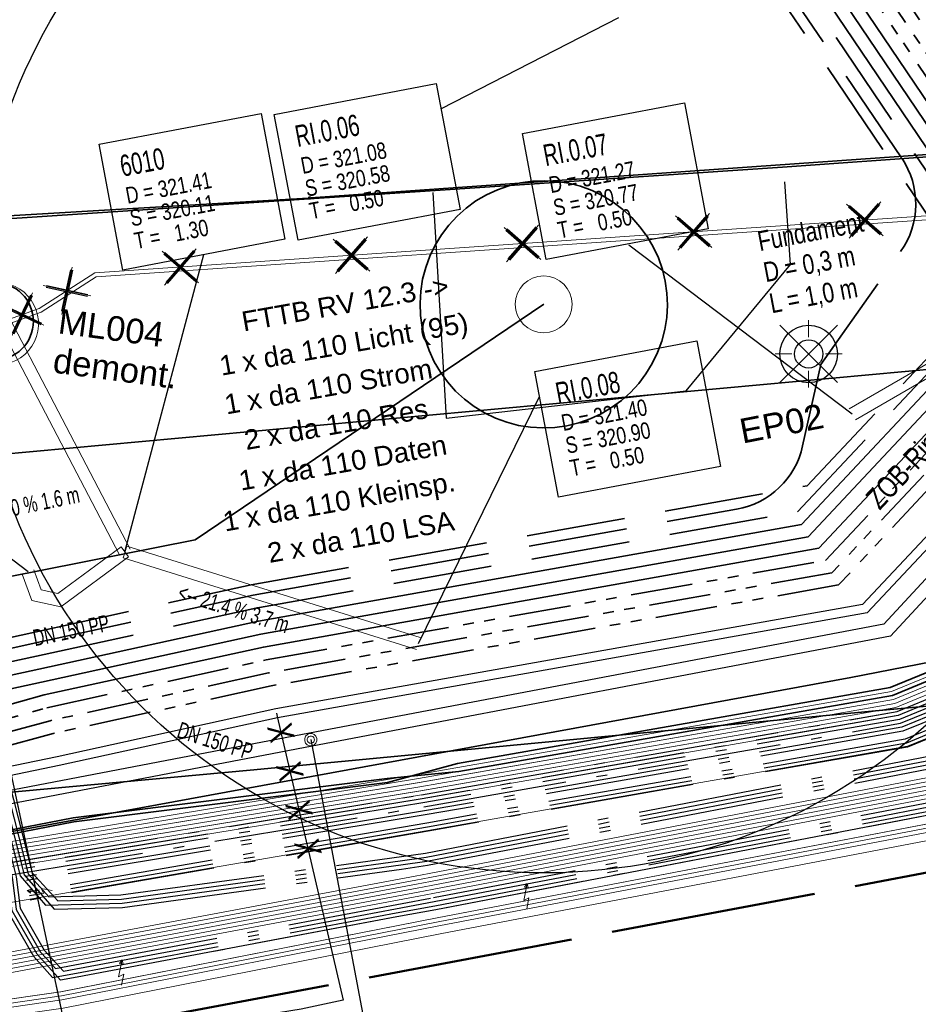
# Model space of a CAD drawing. Extents: x 3503752 to 3504470, y 5375172 to 5375556.
# Tile 53 of 77: x 3504291 to 3504302, y 5375397 to 5375409. Entities that reach past the tile are written whole.
import ezdxf

# ---------------------------------------------------------------- set-up
doc = ezdxf.new("R2010")
doc.units = 0
doc.header["$MEASUREMENT"] = 0
for name, pattern in [('2', [3.4, 1.2, -0.5, 1.2, -0.5]), ('202', [2.64, 1.75, -0.38, 0.13, -0.38]), ('237', [1.5, 0.75, -0.18, 0.13, -0.13, 0.13, -0.18]), ('33', [12, 4, -8]), ('4', [6, 2.5, -0.5, 2.5, -0.5])]:
    doc.linetypes.add(name, pattern=pattern)
for name, color, linetype in [('$_LISY_$_TMP', 7, 'Continuous'), ('1WB_LICHT_KSR', 7, 'Continuous'), ('4WB_BELEUCHTUNG', 7, 'Continuous'), ('4WB_BESTAND_1_BA', 7, 'Continuous'), ('4WB_G_LEITUNG', 7, 'Continuous'), ('4WB_ST_NS', 7, 'Continuous'), ('4WB_WV_ABZWEIG', 7, 'Continuous'), ('4WB_WV_LEITUNG', 7, 'Continuous'), ('_4WP_ALLGEMEIN', 7, 'Continuous'), ('_4WP_DB_KAB_ABBR', 7, 'Continuous'), ('_4WP_GAS', 7, 'Continuous'), ('_4WP_KANCAD', 7, 'Continuous'), ('_4WP_KANCAD-T', 7, 'Continuous'), ('_4WP_LICHT-KSR', 7, 'Continuous'), ('_4WP_LICHT-LAMPE', 7, 'Continuous'), ('_4WP_LICHT_STILL', 7, 'Continuous'), ('_4WP_NEUEGRENZE', 7, 'Continuous'), ('_4WP_STADT_BEW_S', 7, 'Continuous'), ('_4WP_STADT_DATEN', 7, 'Continuous'), ('_4WP_STADT_FTT3', 7, 'Continuous'), ('_4WP_STADT_KLEIN', 7, 'Continuous'), ('_4WP_STADT_LSA', 7, 'Continuous'), ('_4WP_STADT_RESER', 7, 'Continuous'), ('_4WP_STADT_STROM', 7, 'Continuous'), ('BHM_BAUM_BESTA', 7, 'Continuous'), ('K_FLURSTUECKE', 7, 'Continuous'), ('K_GRENZEN-UNABGE', 7, 'Continuous'), ('PUNKTHOEHENATTDEF', 7, 'Continuous'), ('PUNKTNUMMERNATTDEF', 7, 'Continuous'), ('PUNKTSPEZIFIKATION', 7, 'Continuous'), ('V_FAHRBAHNRAND', 7, 'Continuous'), ('V_WEGRAND', 7, 'Continuous')]:
    doc.layers.add(name, color=color, linetype=linetype)
doc.styles.add('113', font='TXT', dxfattribs={"width": 0.7, "height": 0.2})
doc.styles.add('116', font='TXT', dxfattribs={"width": 0.7, "height": 0.26})
doc.styles.add('117', font='TXT', dxfattribs={"width": 0.8, "height": 0.2})
doc.styles.add('121', font='ARIAL.TTF', dxfattribs={"height": 0.24})
doc.styles.add('179', font='ARIAL.TTF', dxfattribs={"height": 0.24})
doc.styles.add('325', font='TXT', dxfattribs={"width": 0.8, "height": 0.3})
doc.styles.add('351', font='TXT', dxfattribs={"width": 0.8, "height": 0.26})
doc.styles.add('353', font='TXT', dxfattribs={"width": 0.8, "height": 0.24})
doc.styles.add('387', font='ARIAL.TTF', dxfattribs={"height": 0.24})
doc.styles.add('399', font='ARIAL.TTF', dxfattribs={"height": 0.3})
doc.styles.add('412', font='ARIAL.TTF', dxfattribs={"height": 0.24})
doc.styles.add('416', font='ARIAL.TTF', dxfattribs={"height": 0.24})
doc.styles.add('525', font='ARIAL.TTF', dxfattribs={"height": 0.24})

# ---------------------------------------------------------------- blocks, each defined once
blk = doc.blocks.new('BAUM_BESTAND')
at = {"color": 250, "linetype": 'Continuous', "lineweight": 25}
blk.add_circle((0, 0), 3, dxfattribs=at)
at = {"color": 250, "linetype": 'Continuous', "lineweight": 13}
blk.add_circle((0, 0), 0.15, dxfattribs=at)
blk = doc.blocks.new('WP_LP_1030')
at = {"color": 150, "linetype": 'Continuous', "lineweight": 13}
for p, q in [((0, 0.20412), (0, 0.40824)), ((0, 0.40824), (0, 0.20412)), ((-0.348452, 0.348458), (0.144332, -0.144332)), ((-0.144332, -0.144332), (0.348452, 0.348458)), ((0.144332, 0.144338), (0.348452, 0.348458)), ((-0.20412, 0), (-0.40824, 0)), ((-0.20412, 0), (-0.40824, 0)), ((0.20412, 0), (0.40824, 0)), ((-0.144332, -0.144332), (-0.348452, -0.348452)), ((-0.144332, -0.144332), (-0.348452, -0.348452)), ((0, -0.20412), (0, -0.40824)), ((0, -0.20412), (0, -0.40824)), ((0.144332, -0.144332), (0.348452, -0.348452)), ((0.144332, -0.144332), (0.348452, -0.348452))]:
    blk.add_line(p, q, dxfattribs=at)
at = {"color": 7, "linetype": 'Continuous', "lineweight": 25}
for radius in [0.35, 0.171323]:
    blk.add_circle((0, 0), radius, dxfattribs=at)
blk = doc.blocks.new('PUNKT')
blk.add_point((0, 0))
at = {"layer": 'PUNKTHOEHENATTDEF', "linetype": 'Continuous', "flags": 1}
blk.add_attdef('PUNKTHOEHE', (1, -0.5), '', height=0.8, dxfattribs=at)
at = {"layer": 'PUNKTNUMMERNATTDEF', "linetype": 'Continuous', "flags": 1}
blk.add_attdef('PUNKTNUMMER', (1, 0.5), '', height=0.8, dxfattribs=at)
at = {"layer": 'PUNKTSPEZIFIKATION', "linetype": 'Continuous', "flags": 1}
blk.add_attdef('PUNKTSPEZIFIKATION', (1, -1.5), '', height=0.8, dxfattribs=at)
blk = doc.blocks.new('0117E_SWX1')
at = {"color": 4, "linetype": 'Continuous', "lineweight": 18}
for points in [[(0, -1, -1), (0, 1)], [(-0.583333, 0, -1), (0.583333, 0)], [(0.583333, 0, -1), (-0.583333, 0)], [(0, 1, -1), (0, -1)]]:
    blk.add_lwpolyline(points, format="xyb", dxfattribs=at)
blk = doc.blocks.new('951')
at = {"color": 3, "linetype": 'Continuous', "lineweight": 18}
for p, q in [((5.053472, 0.9793), (4.792795, 0.344076)), ((5.13368, 0.444375), (4.732639, -0.518491)), ((4.792795, 0.344076), (5.13368, 0.444375)), ((4.732639, -0.518491), (4.715929, -0.2527)), ((4.715929, -0.2527), (4.943186, -0.339625)), ((4.943186, -0.339625), (4.732639, -0.518491))]:
    blk.add_line(p, q, dxfattribs=at)
blk = doc.blocks.new('1016')
at = {"color": 7, "linetype": 'Continuous', "lineweight": 13}
for p, q in [((0.703072, 0.277444), (1.257444, -0.276928)), ((1.257444, 0.277444), (0.703072, -0.276928))]:
    blk.add_line(p, q, dxfattribs=at)
at = {"color": 2, "linetype": 'Continuous', "lineweight": 25}
for p, q in [((1.212401, 0.25319), (0.727326, -0.231885)), ((0.727326, 0.232401), (1.212401, -0.252674)), ((0.748114, 0.25319), (1.23319, -0.231885)), ((1.23319, 0.232401), (0.748114, -0.252674))]:
    blk.add_line(p, q, dxfattribs=at)
blk = doc.blocks.new('10-UNVERMARKT')
at = {"color": 255, "linetype": '33', "lineweight": 13}
blk.add_circle((0, 0), 0.0789, dxfattribs=at)
at = {"color": 252, "linetype": 'Continuous', "lineweight": 25}
blk.add_circle((0, 0), 0.0325, dxfattribs=at)

msp = doc.modelspace()

# ---------------------------------------------------------------- linework, layer by layer
at = {"layer": '1WB_LICHT_KSR', "color": 190, "linetype": 'Continuous', "lineweight": 35}
for points in [[(3504307.095, 5375422.126), (3504306.432, 5375413.553), (3504306.341, 5375412.353), (3504306.112, 5375407.533), (3504306.054, 5375405.928), (3504306.006, 5375405.477), (3504304.714, 5375403.933), (3504302.648, 5375401.453), (3504301.991, 5375401.181), (3504296.729, 5375400.26), (3504295.859, 5375400.176), (3504292.051, 5375399.697), (3504289.925, 5375399.287), (3504279.75, 5375397.277)], [(3504306.997, 5375422.152), (3504306.332, 5375413.561), (3504306.241, 5375412.357), (3504306.012, 5375407.537), (3504305.986, 5375406.825), (3504305.955, 5375405.96), (3504305.91, 5375405.518), (3504304.637, 5375403.997), (3504302.587, 5375401.536), (3504301.963, 5375401.278), (3504296.712, 5375400.359), (3504295.865, 5375400.127), (3504292.059, 5375399.648), (3504289.935, 5375399.238), (3504279.759, 5375397.228)]]:
    msp.add_lwpolyline(points, dxfattribs=at)
at = {"layer": '4WB_BELEUCHTUNG', "color": 7, "linetype": 'Continuous', "lineweight": 13}
msp.add_lwpolyline([(3504291.222, 5375406.187, -1.001225), (3504291.039, 5375405.204, -1.001225), (3504291.222, 5375406.187)], format="xyb", dxfattribs=at)
at = {"layer": '4WB_BESTAND_1_BA', "color": 116, "linetype": 'Continuous', "lineweight": 13}
for points in [[(3504279.771, 5375397.179), (3504289.947, 5375399.189), (3504296.233, 5375400.224), (3504301.977, 5375401.23), (3504302.618, 5375401.495), (3504304.675, 5375403.965), (3504306.014, 5375405.565), (3504306.057, 5375405.998), (3504306.112, 5375407.533), (3504306.341, 5375412.355), (3504306.432, 5375413.553), (3504307.094, 5375422.122), (3504307.865, 5375424.127), (3504308.361, 5375426.164), (3504308.794, 5375427.447), (3504309.085, 5375428.303), (3504309.103, 5375428.692), (3504307.78, 5375434.167), (3504307.629, 5375435.083), (3504307.902, 5375436.178), (3504308.477, 5375437.748), (3504308.353, 5375439.038), (3504308.206, 5375439.81), (3504308.402, 5375439.848)], [(3504279.781, 5375397.13), (3504289.957, 5375399.14), (3504296.242, 5375400.175), (3504301.991, 5375401.182), (3504302.649, 5375401.454), (3504304.713, 5375403.933), (3504306.062, 5375405.545), (3504306.106, 5375405.982), (3504306.162, 5375407.531), (3504306.391, 5375412.353), (3504306.482, 5375413.549), (3504307.143, 5375422.109), (3504307.913, 5375424.112), (3504308.409, 5375426.151), (3504308.841, 5375427.431), (3504309.135, 5375428.294), (3504309.154, 5375428.7), (3504307.829, 5375434.179), (3504307.68, 5375435.081), (3504307.951, 5375436.166), (3504308.528, 5375437.743), (3504308.403, 5375439.045), (3504308.255, 5375439.819), (3504308.451, 5375439.857)], [(3504308.402, 5375439.848), (3504308.551, 5375439.066), (3504308.681, 5375437.722), (3504308.094, 5375436.12), (3504307.833, 5375435.075), (3504307.976, 5375434.207), (3504309.305, 5375428.712), (3504309.283, 5375428.265), (3504308.984, 5375427.383), (3504308.553, 5375426.108), (3504308.057, 5375424.067), (3504307.292, 5375422.078), (3504306.632, 5375413.537), (3504306.541, 5375412.343), (3504306.312, 5375407.525), (3504306.257, 5375405.984), (3504306.206, 5375405.483), (3504304.829, 5375403.837), (3504302.74, 5375401.329), (3504302.033, 5375401.036), (3504296.267, 5375400.026), (3504289.983, 5375398.993), (3504279.809, 5375396.983)], [(3504308.451, 5375439.857), (3504308.601, 5375439.073), (3504308.732, 5375437.717), (3504308.143, 5375436.108), (3504307.884, 5375435.073), (3504308.025, 5375434.219), (3504309.356, 5375428.72), (3504309.333, 5375428.256), (3504309.031, 5375427.367), (3504308.601, 5375426.095), (3504308.105, 5375424.052), (3504307.341, 5375422.065), (3504306.682, 5375413.533), (3504306.591, 5375412.341), (3504306.362, 5375407.523), (3504306.306, 5375405.968), (3504306.254, 5375405.463), (3504304.867, 5375403.805), (3504302.771, 5375401.288), (3504302.047, 5375400.988), (3504296.276, 5375399.977), (3504289.993, 5375398.944), (3504279.819, 5375396.934)], [(3504279.791, 5375397.081), (3504289.967, 5375399.091), (3504296.251, 5375400.126), (3504302.005, 5375401.134), (3504302.68, 5375401.413), (3504304.751, 5375403.901), (3504306.11, 5375405.525), (3504306.155, 5375405.966), (3504306.212, 5375407.529), (3504306.441, 5375412.351), (3504306.532, 5375413.545), (3504307.192, 5375422.096)], [(3504307.39, 5375422.052), (3504306.732, 5375413.529), (3504306.641, 5375412.339), (3504306.412, 5375407.521), (3504306.355, 5375405.952), (3504306.302, 5375405.443), (3504304.905, 5375403.773), (3504302.802, 5375401.247), (3504302.061, 5375400.94), (3504296.285, 5375399.928), (3504290.003, 5375398.895), (3504279.829, 5375396.885)], [(3504279.225, 5375395.607), (3504290.092, 5375397.327), (3504291.898, 5375397.587), (3504296.467, 5375398.485), (3504303.454, 5375399.822), (3504304.048, 5375400.134), (3504305.915, 5375402.768), (3504308.439, 5375405.819), (3504308.848, 5375406.002), (3504309.315, 5375406.127), (3504313.27, 5375406.307), (3504314.715, 5375406.317), (3504319.253, 5375406.487), (3504321.889, 5375406.607), (3504324.897, 5375406.876), (3504326.489, 5375407.105), (3504329.48, 5375407.789)], [(3504329.514, 5375407.591), (3504326.525, 5375406.909), (3504324.921, 5375406.678), (3504321.903, 5375406.407), (3504319.261, 5375406.287), (3504314.719, 5375406.117), (3504313.276, 5375406.107), (3504309.345, 5375405.929), (3504308.916, 5375405.812), (3504308.563, 5375405.655), (3504306.073, 5375402.646), (3504304.184, 5375399.98), (3504303.52, 5375399.632), (3504296.505, 5375398.289), (3504291.932, 5375397.389), (3504290.122, 5375397.129), (3504279.257, 5375395.409)]]:
    msp.add_lwpolyline(points, dxfattribs=at)
at = {"layer": '4WB_BESTAND_1_BA', "color": 251, "linetype": 'Continuous', "lineweight": 13}
for points in [[(3504308.304, 5375439.829), (3504308.452, 5375439.052), (3504308.579, 5375437.735), (3504307.998, 5375436.149), (3504307.731, 5375435.079), (3504307.878, 5375434.187), (3504309.204, 5375428.702), (3504309.184, 5375428.284), (3504308.889, 5375427.415), (3504308.457, 5375426.136), (3504307.961, 5375424.097), (3504307.193, 5375422.1), (3504306.532, 5375413.545), (3504306.441, 5375412.349), (3504306.212, 5375407.529), (3504306.157, 5375405.991), (3504306.11, 5375405.524), (3504304.752, 5375403.901), (3504302.679, 5375401.412), (3504302.005, 5375401.133), (3504296.25, 5375400.125), (3504289.965, 5375399.091), (3504279.79, 5375397.081)], [(3504308.353, 5375439.838), (3504308.502, 5375439.059), (3504308.63, 5375437.73), (3504308.047, 5375436.137), (3504307.782, 5375435.077), (3504307.927, 5375434.199), (3504309.255, 5375428.71), (3504309.234, 5375428.275), (3504308.936, 5375427.399), (3504308.505, 5375426.123), (3504308.009, 5375424.082), (3504307.242, 5375422.087), (3504306.582, 5375413.541), (3504306.491, 5375412.347), (3504306.262, 5375407.527), (3504306.206, 5375405.975), (3504306.158, 5375405.504), (3504304.79, 5375403.869), (3504302.71, 5375401.371), (3504302.019, 5375401.085), (3504296.259, 5375400.076), (3504289.975, 5375399.042), (3504279.8, 5375397.032)], [(3504279.81, 5375396.983), (3504289.985, 5375398.993), (3504296.268, 5375400.027), (3504302.033, 5375401.037), (3504302.741, 5375401.33), (3504304.828, 5375403.837), (3504306.206, 5375405.484), (3504306.255, 5375405.959), (3504306.312, 5375407.525), (3504306.541, 5375412.345), (3504306.632, 5375413.537), (3504307.291, 5375422.074), (3504308.057, 5375424.067), (3504308.553, 5375426.11), (3504308.983, 5375427.383), (3504309.284, 5375428.266), (3504309.305, 5375428.717), (3504307.976, 5375434.211), (3504307.833, 5375435.075), (3504308.096, 5375436.125), (3504308.528, 5375437.74), (3504308.402, 5375439.045), (3504308.255, 5375439.82)], [(3504329.497, 5375407.69), (3504326.507, 5375407.007), (3504324.909, 5375406.777), (3504321.896, 5375406.507), (3504319.257, 5375406.387), (3504314.717, 5375406.217), (3504313.273, 5375406.207), (3504309.33, 5375406.028), (3504308.882, 5375405.907), (3504308.501, 5375405.737), (3504305.994, 5375402.707), (3504304.116, 5375400.057), (3504303.487, 5375399.727), (3504296.486, 5375398.387), (3504291.915, 5375397.488), (3504290.107, 5375397.228), (3504279.241, 5375395.508)]]:
    msp.add_lwpolyline(points, dxfattribs=at)
at = {"layer": '4WB_BESTAND_1_BA', "color": 7, "linetype": 'Continuous', "lineweight": 13}
for points in [[(3504314.339, 5375427.652), (3504314.321, 5375427.654), (3504313.664, 5375427.738), (3504311.941, 5375427.958), (3504311.404, 5375427.919), (3504311.061, 5375427.756), (3504310.589, 5375427.22), (3504310.134, 5375426.666), (3504308.967, 5375423.777), (3504308.216, 5375421.936), (3504307.853, 5375417.003), (3504307.619, 5375412.099), (3504307.415, 5375405.549), (3504307.139, 5375405.116), (3504306.094, 5375403.854), (3504305.187, 5375402.786), (3504303.626, 5375400.583), (3504303.031, 5375399.742), (3504296.468, 5375398.485), (3504291.901, 5375397.586), (3504290.093, 5375397.326), (3504279.225, 5375395.606)], [(3504314.357, 5375427.549), (3504314.337, 5375427.551), (3504313.651, 5375427.639), (3504311.938, 5375427.858), (3504311.43, 5375427.821), (3504311.122, 5375427.674), (3504310.67, 5375427.161), (3504310.227, 5375426.629), (3504309.061, 5375423.742), (3504308.265, 5375421.923), (3504307.903, 5375416.999), (3504307.669, 5375412.097), (3504307.465, 5375405.547), (3504307.178, 5375405.084), (3504305.852, 5375403.483), (3504305.52, 5375403.082), (3504303.708, 5375400.525), (3504303.144, 5375399.713), (3504296.478, 5375398.436), (3504291.909, 5375397.537), (3504290.1, 5375397.277), (3504279.233, 5375395.557)], [(3504324.722, 5375407.643), (3504324.445, 5375407.59), (3504321.807, 5375407.217), (3504319.168, 5375407.017), (3504314.746, 5375406.677), (3504313.135, 5375406.627), (3504312.408, 5375406.606), (3504308.887, 5375406.507), (3504308.186, 5375406.142), (3504305.599, 5375403.021), (3504304.035, 5375400.813), (3504303.809, 5375400.492), (3504303.266, 5375400.351), (3504296.369, 5375399.024), (3504296.199, 5375398.991), (3504291.284, 5375398.069), (3504291.267, 5375398.066)], [(3504324.731, 5375407.594), (3504324.453, 5375407.541), (3504321.812, 5375407.167), (3504319.172, 5375406.967), (3504314.749, 5375406.627), (3504313.136, 5375406.577), (3504312.409, 5375406.556), (3504308.9, 5375406.457), (3504308.218, 5375406.102), (3504305.639, 5375402.99), (3504304.076, 5375400.784), (3504303.839, 5375400.448), (3504303.283, 5375400.303), (3504296.378, 5375398.975), (3504296.208, 5375398.942), (3504291.293, 5375398.02), (3504291.276, 5375398.017)], [(3504324.74, 5375407.545), (3504324.461, 5375407.492), (3504321.817, 5375407.117), (3504319.176, 5375406.917), (3504314.752, 5375406.577), (3504313.137, 5375406.527), (3504312.41, 5375406.506), (3504308.913, 5375406.407), (3504308.25, 5375406.062), (3504305.679, 5375402.959), (3504304.117, 5375400.754), (3504303.87, 5375400.404), (3504303.3, 5375400.255), (3504296.387, 5375398.926), (3504296.217, 5375398.893), (3504291.302, 5375397.971), (3504291.285, 5375397.968)], [(3504324.749, 5375407.496), (3504324.469, 5375407.443), (3504321.822, 5375407.067), (3504319.18, 5375406.867), (3504314.755, 5375406.527), (3504313.138, 5375406.477), (3504312.411, 5375406.456), (3504308.926, 5375406.357), (3504308.282, 5375406.022), (3504305.719, 5375402.928), (3504304.158, 5375400.725), (3504303.901, 5375400.36), (3504303.317, 5375400.207), (3504296.396, 5375398.877), (3504296.226, 5375398.844), (3504291.311, 5375397.922), (3504291.293, 5375397.919)], [(3504324.758, 5375407.447), (3504324.477, 5375407.394), (3504321.827, 5375407.017), (3504319.184, 5375406.817), (3504314.758, 5375406.477), (3504313.139, 5375406.427), (3504312.412, 5375406.406), (3504308.939, 5375406.307), (3504308.314, 5375405.982), (3504305.759, 5375402.897), (3504304.199, 5375400.696), (3504303.931, 5375400.316), (3504303.334, 5375400.159), (3504296.405, 5375398.828), (3504296.235, 5375398.795), (3504291.32, 5375397.873), (3504291.301, 5375397.87)], [(3504291.309, 5375397.821), (3504291.329, 5375397.824), (3504296.244, 5375398.746), (3504296.414, 5375398.779), (3504303.351, 5375400.111), (3504303.962, 5375400.272), (3504304.24, 5375400.667), (3504305.799, 5375402.867), (3504308.346, 5375405.942), (3504308.952, 5375406.257), (3504312.413, 5375406.356), (3504313.14, 5375406.377), (3504314.761, 5375406.427), (3504319.188, 5375406.767), (3504321.832, 5375406.967), (3504324.485, 5375407.345), (3504324.767, 5375407.398)]]:
    msp.add_lwpolyline(points, dxfattribs=at)
at = {"layer": '4WB_BESTAND_1_BA', "color": 35, "linetype": 'Continuous', "lineweight": 13}
msp.add_lwpolyline([(3504311.483, 5375427.648), (3504310.829, 5375427.568), (3504310.588, 5375427.489), (3504309.925, 5375426.875), (3504309.024, 5375425.985), (3504308.527, 5375423.92), (3504307.772, 5375421.95), (3504307.115, 5375412.122), (3504306.934, 5375407.502), (3504306.825, 5375406.668), (3504306.754, 5375405.818), (3504306.682, 5375405.312), (3504305.199, 5375403.523), (3504303.045, 5375400.924), (3504302.171, 5375400.568), (3504296.355, 5375399.546), (3504290.189, 5375398.479), (3504290.006, 5375398.452), (3504279.481, 5375396.266)], dxfattribs=at)
at = {"layer": '4WB_BESTAND_1_BA', "color": 250, "linetype": '202', "lineweight": 25}
for points in [[(3504311.485, 5375427.638), (3504310.832, 5375427.559), (3504310.594, 5375427.481), (3504309.932, 5375426.867), (3504309.033, 5375425.98), (3504308.537, 5375423.917), (3504307.782, 5375421.947), (3504307.125, 5375412.121), (3504306.944, 5375407.502), (3504306.835, 5375406.667), (3504306.764, 5375405.817), (3504306.692, 5375405.307), (3504305.208, 5375403.517), (3504303.051, 5375400.917), (3504302.173, 5375400.557), (3504296.358, 5375399.537), (3504290.191, 5375398.469), (3504290.009, 5375398.443), (3504279.483, 5375396.257)], [(3504307.389, 5375422.048), (3504306.732, 5375413.529), (3504306.641, 5375412.341), (3504306.412, 5375407.521), (3504306.353, 5375405.927), (3504306.302, 5375405.444), (3504304.904, 5375403.773), (3504302.803, 5375401.247), (3504302.061, 5375400.941), (3504296.286, 5375399.929), (3504290.005, 5375398.895), (3504279.83, 5375396.885)], [(3504307.438, 5375422.035), (3504306.782, 5375413.525), (3504306.691, 5375412.339), (3504306.462, 5375407.519), (3504306.402, 5375405.911), (3504306.35, 5375405.424), (3504304.942, 5375403.741), (3504302.834, 5375401.206), (3504302.075, 5375400.893), (3504296.295, 5375399.88), (3504290.015, 5375398.846), (3504279.84, 5375396.836)], [(3504307.536, 5375422.009), (3504306.882, 5375413.517), (3504306.791, 5375412.335), (3504306.562, 5375407.515), (3504306.5, 5375405.879), (3504306.446, 5375405.384), (3504305.018, 5375403.677), (3504302.896, 5375401.124), (3504302.103, 5375400.797), (3504296.313, 5375399.782), (3504290.035, 5375398.748), (3504279.86, 5375396.738)], [(3504289.777, 5375404.577), (3504289.969, 5375401.91), (3504290.091, 5375401.244), (3504290.135, 5375400.486), (3504290.489, 5375399.557), (3504291.167, 5375398.986), (3504296.304, 5375399.831), (3504302.089, 5375400.845), (3504302.865, 5375401.165), (3504304.98, 5375403.709), (3504306.398, 5375405.404), (3504306.451, 5375405.895), (3504306.512, 5375407.517), (3504306.741, 5375412.337), (3504306.832, 5375413.521), (3504307.487, 5375422.022)], [(3504289.877, 5375404.585), (3504290.069, 5375401.918), (3504290.191, 5375401.25), (3504290.234, 5375400.507), (3504290.573, 5375399.617), (3504291.146, 5375399.134), (3504291.343, 5375399.166), (3504296.277, 5375399.978), (3504302.047, 5375400.989), (3504302.772, 5375401.288), (3504304.866, 5375403.805), (3504306.254, 5375405.464), (3504306.304, 5375405.943), (3504306.362, 5375407.523), (3504306.591, 5375412.343), (3504306.682, 5375413.533), (3504307.34, 5375422.061)], [(3504307.684, 5375421.971), (3504307.025, 5375412.125), (3504306.844, 5375407.51), (3504306.735, 5375406.677), (3504306.664, 5375405.829), (3504306.596, 5375405.349), (3504305.132, 5375403.581), (3504302.989, 5375401.001), (3504302.145, 5375400.653), (3504296.34, 5375399.635), (3504290.175, 5375398.567), (3504289.991, 5375398.541), (3504279.465, 5375396.355)], [(3504307.733, 5375421.959), (3504307.075, 5375412.122), (3504306.894, 5375407.506), (3504306.785, 5375406.672), (3504306.714, 5375405.823), (3504306.644, 5375405.328), (3504305.17, 5375403.549), (3504303.02, 5375400.96), (3504302.159, 5375400.605), (3504296.349, 5375399.586), (3504290.183, 5375398.518), (3504290, 5375398.492), (3504279.474, 5375396.306)], [(3504307.585, 5375421.996), (3504306.841, 5375412.333), (3504306.612, 5375407.513), (3504306.549, 5375405.863), (3504306.494, 5375405.363), (3504306.323, 5375405.159), (3504305.056, 5375403.645), (3504302.927, 5375401.083), (3504302.117, 5375400.749), (3504296.322, 5375399.733), (3504290.045, 5375398.699), (3504279.87, 5375396.689)], [(3504290.431, 5375404.676), (3504291.1, 5375400.213), (3504291.183, 5375399.886), (3504291.409, 5375398.995), (3504291.715, 5375398.639), (3504292.645, 5375398.662), (3504296.026, 5375399.126), (3504296.342, 5375399.171), (3504303.215, 5375400.495), (3504303.572, 5375400.681), (3504304.567, 5375402.084), (3504304.944, 5375402.617), (3504305.107, 5375402.848), (3504305.443, 5375403.241), (3504306.016, 5375403.919), (3504307.067, 5375405.189), (3504307.265, 5375405.555), (3504307.469, 5375412.105), (3504307.703, 5375417.015)], [(3504290.48, 5375404.683), (3504291.149, 5375400.22), (3504291.231, 5375399.898), (3504291.457, 5375399.007), (3504291.823, 5375398.591), (3504292.652, 5375398.612), (3504296.033, 5375399.076), (3504296.351, 5375399.122), (3504303.232, 5375400.447), (3504303.606, 5375400.642), (3504304.608, 5375402.055), (3504304.985, 5375402.588), (3504305.147, 5375402.817), (3504305.481, 5375403.209), (3504306.055, 5375403.887), (3504307.1, 5375405.148), (3504307.315, 5375405.553), (3504307.519, 5375412.103), (3504307.753, 5375417.011)], [(3504290.529, 5375404.69), (3504291.198, 5375400.227), (3504291.279, 5375399.91), (3504291.505, 5375399.019), (3504291.758, 5375398.74), (3504292.631, 5375398.762), (3504296.324, 5375399.269), (3504303.181, 5375400.591), (3504303.504, 5375400.759), (3504304.485, 5375402.142), (3504304.862, 5375402.675), (3504305.027, 5375402.91), (3504305.367, 5375403.306), (3504305.939, 5375403.983), (3504306.983, 5375405.244), (3504307.115, 5375405.561), (3504307.319, 5375412.111), (3504307.553, 5375417.027)], [(3504290.578, 5375404.697), (3504291.247, 5375400.234), (3504291.327, 5375399.922), (3504291.553, 5375399.031), (3504291.866, 5375398.692), (3504292.638, 5375398.712), (3504296.019, 5375399.176), (3504296.333, 5375399.22), (3504303.198, 5375400.543), (3504303.538, 5375400.72), (3504304.526, 5375402.113), (3504304.903, 5375402.646), (3504305.067, 5375402.879), (3504305.405, 5375403.273), (3504305.977, 5375403.951), (3504307.022, 5375405.212), (3504307.165, 5375405.554), (3504307.369, 5375412.109), (3504307.603, 5375417.023)], [(3504290.333, 5375404.662), (3504291.002, 5375400.199), (3504291.311, 5375398.977), (3504291.361, 5375398.585), (3504291.656, 5375398.069), (3504291.729, 5375397.99), (3504291.838, 5375397.869), (3504292.073, 5375397.913), (3504296.423, 5375398.73), (3504303.368, 5375400.063), (3504303.992, 5375400.228), (3504304.209, 5375400.536), (3504305.838, 5375402.835), (3504308.377, 5375405.901), (3504308.834, 5375406.107), (3504313.271, 5375406.307), (3504314.715, 5375406.317), (3504319.253, 5375406.487), (3504321.89, 5375406.607), (3504324.897, 5375406.877), (3504326.489, 5375407.105), (3504329.481, 5375407.788)], [(3504290.382, 5375404.669), (3504291.051, 5375400.206), (3504291.361, 5375398.983), (3504291.409, 5375398.601), (3504291.699, 5375398.094), (3504291.935, 5375397.837), (3504292.082, 5375397.864), (3504295.961, 5375398.593), (3504296.432, 5375398.681), (3504303.385, 5375400.015), (3504304.022, 5375400.184), (3504304.25, 5375400.507), (3504305.871, 5375402.794), (3504308.408, 5375405.86), (3504308.846, 5375406.057), (3504313.272, 5375406.257), (3504314.716, 5375406.267), (3504319.255, 5375406.437), (3504321.893, 5375406.557), (3504324.903, 5375406.827), (3504326.498, 5375407.056), (3504329.489, 5375407.739)], [(3504290.235, 5375404.648), (3504290.904, 5375400.185), (3504291.211, 5375398.965), (3504291.265, 5375398.553), (3504291.57, 5375398.019), (3504291.802, 5375397.76), (3504292.091, 5375397.815), (3504295.97, 5375398.544), (3504296.441, 5375398.632), (3504303.402, 5375399.967), (3504304.052, 5375400.14), (3504304.291, 5375400.478), (3504305.912, 5375402.765), (3504308.439, 5375405.819), (3504308.861, 5375406.008), (3504309.335, 5375405.978), (3504313.274, 5375406.157), (3504314.718, 5375406.167), (3504319.259, 5375406.337), (3504321.899, 5375406.457), (3504324.915, 5375406.727), (3504326.516, 5375406.958), (3504329.505, 5375407.641)], [(3504329.513, 5375407.592), (3504326.525, 5375406.909), (3504324.921, 5375406.677), (3504321.902, 5375406.407), (3504319.261, 5375406.287), (3504314.719, 5375406.117), (3504313.275, 5375406.107), (3504309.335, 5375405.928), (3504308.87, 5375405.957), (3504308.47, 5375405.778), (3504305.953, 5375402.736), (3504304.082, 5375400.096), (3504303.419, 5375399.919), (3504296.45, 5375398.583), (3504295.979, 5375398.495), (3504292.1, 5375397.766), (3504291.898, 5375397.728), (3504291.613, 5375398.044), (3504291.313, 5375398.569), (3504291.261, 5375398.971), (3504290.953, 5375400.192), (3504290.284, 5375404.655)], [(3504290.627, 5375404.704), (3504291.296, 5375400.241), (3504292.054, 5375396.667)]]:
    msp.add_lwpolyline(points, dxfattribs=at)
at = {"layer": '4WB_BESTAND_1_BA', "color": 3, "linetype": 'Continuous', "lineweight": 25}
for points in [[(3504308.47, 5375405.778), (3504305.953, 5375402.736), (3504304.082, 5375400.096), (3504303.419, 5375399.919), (3504296.45, 5375398.583), (3504295.979, 5375398.495), (3504292.1, 5375397.766), (3504291.898, 5375397.728), (3504291.613, 5375398.044), (3504291.313, 5375398.569), (3504291.261, 5375398.971), (3504290.953, 5375400.192), (3504290.308, 5375404.497), (3504290.284, 5375404.655), (3504290.241, 5375404.768), (3504290.219, 5375405.006)], [(3504290.519, 5375405.033), (3504290.536, 5375404.852), (3504290.627, 5375404.704), (3504291.296, 5375400.241), (3504292.054, 5375396.667), (3504293.39, 5375389.646), (3504293.577, 5375388.664)]]:
    msp.add_lwpolyline(points, dxfattribs=at)
at = {"layer": '4WB_G_LEITUNG', "color": 6, "linetype": 'Continuous', "lineweight": 25}
for points in [[(3504324.972, 5375409.211), (3504314.074, 5375407.731), (3504313.048, 5375407.651), (3504306.278, 5375407.24), (3504301.629, 5375402.288), (3504294.509, 5375401.021), (3504291.857, 5375400.44), (3504289.834, 5375400.021), (3504277.978, 5375397.671), (3504273.855, 5375397.081), (3504261.981, 5375394.991), (3504254.646, 5375393.691), (3504250.1, 5375393.111), (3504247.5, 5375392.881), (3504246.972, 5375392.841)], [(3504324.987, 5375409.102), (3504314.085, 5375407.622), (3504313.055, 5375407.542), (3504306.329, 5375407.133), (3504301.684, 5375402.186), (3504294.53, 5375400.913), (3504291.88, 5375400.333), (3504289.856, 5375399.913), (3504277.997, 5375397.562), (3504273.872, 5375396.972), (3504262, 5375394.882), (3504254.663, 5375393.582), (3504250.111, 5375393.002), (3504247.509, 5375392.772), (3504246.981, 5375392.732)], [(3504294.519, 5375400.967), (3504294.528, 5375400.928), (3504295.329, 5375397.487), (3504294.816, 5375397.377), (3504293.718, 5375397.197), (3504292.155, 5375396.884)]]:
    msp.add_lwpolyline(points, dxfattribs=at)
at = {"layer": '4WB_ST_NS', "color": 3, "linetype": 'Continuous', "lineweight": 25}
for points in [[(3504308.47, 5375405.778), (3504305.953, 5375402.736), (3504304.082, 5375400.096), (3504303.419, 5375399.919), (3504296.45, 5375398.583), (3504295.979, 5375398.495), (3504292.1, 5375397.766), (3504291.898, 5375397.728), (3504291.613, 5375398.044), (3504291.313, 5375398.569), (3504291.261, 5375398.971), (3504290.953, 5375400.192), (3504290.308, 5375404.497), (3504290.284, 5375404.655), (3504290.241, 5375404.768), (3504290.219, 5375405.006)], [(3504290.519, 5375405.033), (3504290.536, 5375404.852), (3504290.627, 5375404.704), (3504291.296, 5375400.241), (3504292.054, 5375396.667), (3504293.39, 5375389.646), (3504293.577, 5375388.664)]]:
    msp.add_lwpolyline(points, dxfattribs=at)
at = {"layer": '4WB_WV_LEITUNG', "color": 4, "linetype": 'Continuous', "lineweight": 25}
for points in [[(3504325.121, 5375408.326), (3504323.135, 5375408.186), (3504313.67, 5375407.373), (3504312.907, 5375407.306), (3504306.344, 5375406.864), (3504301.887, 5375402.05), (3504294.919, 5375400.725), (3504290.169, 5375399.815), (3504289.942, 5375399.77), (3504278.19, 5375397.416), (3504273.552, 5375396.756), (3504261.722, 5375394.565), (3504254.688, 5375393.406), (3504249.838, 5375392.816), (3504247.497, 5375392.577), (3504246.935, 5375392.567)], [(3504325.132, 5375408.167), (3504323.148, 5375408.027), (3504313.683, 5375407.214), (3504312.92, 5375407.147), (3504306.419, 5375406.709), (3504301.968, 5375401.903), (3504294.949, 5375400.568), (3504290.2, 5375399.658), (3504289.973, 5375399.613), (3504278.217, 5375397.258), (3504273.577, 5375396.598), (3504261.749, 5375394.408), (3504254.711, 5375393.247), (3504249.855, 5375392.657), (3504247.506, 5375392.417), (3504246.938, 5375392.407)], [(3504294.934, 5375400.647), (3504295.576, 5375397.247), (3504294.838, 5375397.087), (3504294.846, 5375396.867)]]:
    msp.add_lwpolyline(points, dxfattribs=at)
at = {"layer": '_4WP_DB_KAB_ABBR', "color": 30, "linetype": 'Continuous', "lineweight": 35}
msp.add_lwpolyline([(3504420.495, 5375403.732), (3504413.655, 5375409.988), (3504406.374, 5375416.834), (3504397.001, 5375418.41), (3504393.783, 5375418.578), (3504390.83, 5375418.449), (3504388.983, 5375418.2), (3504379.708, 5375416.47), (3504376.134, 5375415.794), (3504359.728, 5375412.447), (3504332.005, 5375407.355), (3504301.486, 5375401.403), (3504264.232, 5375394.56), (3504239.291, 5375390.439), (3504216.767, 5375386.186), (3504199.66, 5375382.96), (3504171.801, 5375377.8)], dxfattribs=at)
at = {"layer": '_4WP_KANCAD', "color": 1, "linetype": 'Continuous', "lineweight": 18}
for points in [[(3504292.745, 5375402.96), (3504287.877, 5375412.282), (3504287.744, 5375412.212), (3504292.613, 5375402.89)], [(3504301.541, 5375404.53), (3504309.675, 5375409.235), (3504309.6, 5375409.365), (3504301.465, 5375404.66)], [(3504291.574, 5375402.708), (3504291.663, 5375402.464), (3504291.663, 5375402.464), (3504291.866, 5375402.42), (3504291.866, 5375402.42), (3504292.635, 5375402.985), (3504292.723, 5375402.865), (3504291.9, 5375402.258), (3504291.9, 5375402.258), (3504291.551, 5375402.336), (3504291.551, 5375402.336), (3504291.434, 5375402.656)], [(3504291.574, 5375402.708), (3504291.663, 5375402.464), (3504291.866, 5375402.42), (3504292.635, 5375402.985)], [(3504296.261, 5375401.885), (3504292.701, 5375402.997), (3504292.657, 5375402.853), (3504296.217, 5375401.741)], [(3504291.434, 5375402.656), (3504291.551, 5375402.336), (3504291.9, 5375402.258), (3504292.723, 5375402.865)]]:
    msp.add_lwpolyline(points, dxfattribs=at)
at = {"layer": '_4WP_KANCAD-T', "color": 1, "linetype": 'Continuous', "lineweight": 25}
for p, q in [((3504298.666, 5375409.408), (3504296.514, 5375408.303)), ((3504301.503, 5375404.595), (3504298.792, 5375406.646)), ((3504292.679, 5375402.925), (3504293.638, 5375406.533)), ((3504291.504, 5375402.682), (3504287.357, 5375405.856)), ((3504296.239, 5375401.813), (3504297.709, 5375404.81))]:
    msp.add_line(p, q, dxfattribs=at)
at = {"layer": '_4WP_KANCAD-T', "color": 7, "linetype": 'Continuous', "lineweight": 18}
for points in [[(3504294.491, 5375408.235), (3504296.456, 5375408.608), (3504296.745, 5375407.081), (3504294.78, 5375406.708), (3504294.491, 5375408.235)], [(3504297.501, 5375408.002), (3504299.466, 5375408.375), (3504299.756, 5375406.848), (3504297.791, 5375406.475), (3504297.501, 5375408.002)], [(3504292.366, 5375407.873), (3504294.331, 5375408.246), (3504294.62, 5375406.719), (3504292.655, 5375406.346), (3504292.366, 5375407.873)], [(3504297.651, 5375405.115), (3504299.616, 5375405.488), (3504299.905, 5375403.961), (3504297.94, 5375403.588), (3504297.651, 5375405.115)]]:
    msp.add_lwpolyline(points, dxfattribs=at)
at = {"layer": '_4WP_KANCAD-T', "color": 1, "linetype": 'Continuous', "lineweight": 25}
for points in [[(3504294.491, 5375408.235), (3504296.456, 5375408.608), (3504296.745, 5375407.081), (3504294.78, 5375406.708), (3504294.491, 5375408.235)], [(3504297.501, 5375408.002), (3504299.466, 5375408.375), (3504299.756, 5375406.848), (3504297.791, 5375406.475), (3504297.501, 5375408.002)], [(3504292.366, 5375407.873), (3504294.331, 5375408.246), (3504294.62, 5375406.719), (3504292.655, 5375406.346), (3504292.366, 5375407.873)], [(3504297.651, 5375405.115), (3504299.616, 5375405.488), (3504299.905, 5375403.961), (3504297.94, 5375403.588), (3504297.651, 5375405.115)]]:
    msp.add_lwpolyline(points, dxfattribs=at)
at = {"layer": '_4WP_LICHT-KSR', "color": 190, "linetype": '2', "lineweight": 35}
msp.add_lwpolyline([(3504287.931, 5375400.856), (3504288.974, 5375401.252), (3504291.577, 5375401.817), (3504294.235, 5375402.399), (3504300.1, 5375403.443, 0.302947), (3504300.901, 5375404.211), (3504301.12, 5375405.198), (3504302.09, 5375406.569, 0.31202), (3504302.102, 5375407.706), (3504296.802, 5375415.55, -0.414242), (3504297.071, 5375416.939), (3504299.502, 5375418.581)], format="xyb", dxfattribs=at)
at = {"layer": '_4WP_LICHT-LAMPE', "color": 200, "linetype": 'Continuous', "lineweight": 35}
msp.add_circle((3504291.096, 5375405.724), 0.473, dxfattribs=at)
at = {"layer": '_4WP_LICHT_STILL', "color": 190, "linetype": 'Continuous', "lineweight": 18}
msp.add_lwpolyline([(3504291.13, 5375405.696), (3504291.226, 5375405.678), (3504291.663, 5375405.833), (3504292.329, 5375406.262), (3504302.699, 5375406.976), (3504302.95, 5375407.013), (3504303.211, 5375407.066), (3504303.409, 5375407.159), (3504303.526, 5375407.302), (3504302.748, 5375413.899), (3504302.763, 5375414.203)], dxfattribs=at)
at = {"layer": '_4WP_LICHT_STILL', "color": 255, "linetype": 'Continuous', "lineweight": 13}
msp.add_lwpolyline([(3504291.14, 5375405.745), (3504291.222, 5375405.729), (3504291.641, 5375405.878), (3504292.313, 5375406.311), (3504302.694, 5375407.025), (3504302.942, 5375407.062), (3504303.196, 5375407.113), (3504303.378, 5375407.199), (3504303.474, 5375407.317), (3504302.698, 5375413.897), (3504302.713, 5375414.205)], dxfattribs=at)
at = {"layer": '_4WP_NEUEGRENZE', "color": 7, "linetype": '4', "lineweight": 50}
msp.add_lwpolyline([(3504100.614, 5375362.972), (3504146.062, 5375371.536), (3504145.468, 5375374.709), (3504168.883, 5375379.145), (3504169.469, 5375376.032), (3504232.869, 5375388.699), (3504233.364, 5375386.05), (3504241.5, 5375387.58), (3504267.489, 5375392.467), (3504286.796, 5375396.097), (3504304.757, 5375399.475), (3504315.022, 5375401.405)], dxfattribs=at)
at = {"layer": '_4WP_STADT_BEW_S', "color": 142, "linetype": 'Continuous', "lineweight": 35}
msp.add_line((3504293.532, 5375403.073), (3504297.76, 5375405.93), dxfattribs=at)
for points in [[(3504299.234, 5375406.21), (3504299.254, 5375406.065), (3504299.26, 5375405.918), (3504299.252, 5375405.771), (3504299.229, 5375405.625), (3504299.192, 5375405.483), (3504299.141, 5375405.344), (3504299.077, 5375405.212), (3504299, 5375405.086), (3504298.912, 5375404.969), (3504298.812, 5375404.861), (3504298.702, 5375404.763), (3504298.583, 5375404.676), (3504298.456, 5375404.601), (3504298.323, 5375404.539), (3504298.184, 5375404.491), (3504298.04, 5375404.456), (3504297.895, 5375404.436), (3504297.748, 5375404.43), (3504297.601, 5375404.439), (3504297.455, 5375404.461), (3504297.313, 5375404.498), (3504297.175, 5375404.549), (3504297.042, 5375404.613), (3504296.916, 5375404.69), (3504296.799, 5375404.778), (3504296.691, 5375404.878), (3504296.593, 5375404.988), (3504296.506, 5375405.107), (3504296.431, 5375405.234), (3504296.369, 5375405.368), (3504296.321, 5375405.507), (3504296.286, 5375405.65), (3504296.266, 5375405.795), (3504296.26, 5375405.942), (3504296.269, 5375406.089), (3504296.291, 5375406.235), (3504296.328, 5375406.377), (3504296.379, 5375406.516), (3504296.443, 5375406.648), (3504296.52, 5375406.774), (3504296.608, 5375406.891), (3504296.708, 5375406.999), (3504296.818, 5375407.097), (3504296.937, 5375407.184), (3504297.064, 5375407.259), (3504297.198, 5375407.321), (3504297.337, 5375407.369), (3504297.48, 5375407.404), (3504297.625, 5375407.424), (3504297.772, 5375407.43), (3504297.919, 5375407.422), (3504298.065, 5375407.399), (3504298.207, 5375407.362), (3504298.346, 5375407.311), (3504298.478, 5375407.247), (3504298.604, 5375407.17), (3504298.721, 5375407.082), (3504298.829, 5375406.982), (3504298.927, 5375406.872), (3504299.014, 5375406.753), (3504299.089, 5375406.626), (3504299.151, 5375406.493), (3504299.199, 5375406.353), (3504299.234, 5375406.21)], [(3504264.237, 5375401.871), (3504269.606, 5375398.771), (3504277.596, 5375399.914), (3504293.532, 5375403.073)]]:
    msp.add_lwpolyline(points, dxfattribs=at)
at = {"layer": '_4WP_STADT_DATEN', "color": 7, "linetype": 'Continuous', "lineweight": 35}
msp.add_line((3504289.184, 5375400.499), (3504291.7, 5375401.189), dxfattribs=at)
for points in [[(3504301.096, 5375402.97), (3504303.129, 5375405.135), (3504303.479, 5375405.857), (3504303.4, 5375406.927), (3504298.754, 5375413.805), (3504293.066, 5375422.225)], [(3504291.7, 5375401.189), (3504294.36, 5375401.771), (3504301.096, 5375402.97)]]:
    msp.add_lwpolyline(points, dxfattribs=at)
at = {"layer": '_4WP_STADT_FTT3', "color": 1, "linetype": '2', "lineweight": 35}
msp.add_lwpolyline([(3504277.72, 5375399.185), (3504286.155, 5375400.856), (3504286.939, 5375400.921), (3504287.88, 5375401.107), (3504288.937, 5375401.377), (3504291.549, 5375401.944), (3504294.21, 5375402.527), (3504300.957, 5375403.727), (3504302.635, 5375405.514), (3504302.858, 5375405.976), (3504302.827, 5375406.4), (3504293.89, 5375419.628), (3504292.981, 5375420.772), (3504291.756, 5375422.586), (3504291.617, 5375422.996), (3504289.84, 5375425.652)], dxfattribs=at)
at = {"layer": '_4WP_STADT_KLEIN', "color": 3, "linetype": '237', "lineweight": 35}
for points in [[(3504301.177, 5375402.822), (3504303.262, 5375405.043), (3504303.641, 5375405.826), (3504303.557, 5375406.98), (3504293.199, 5375422.314)], [(3504289.215, 5375400.342), (3504291.733, 5375401.033), (3504294.391, 5375401.614), (3504301.177, 5375402.822)]]:
    msp.add_lwpolyline(points, dxfattribs=at)
at = {"layer": '_4WP_STADT_LSA', "color": 7, "linetype": '237', "lineweight": 35}
for points in [[(3504293.332, 5375422.403), (3504303.713, 5375407.034), (3504303.804, 5375405.795), (3504303.396, 5375404.952), (3504301.257, 5375402.673)], [(3504293.332, 5375422.403), (3504294.025, 5375421.663), (3504303.87, 5375407.088), (3504303.967, 5375405.764), (3504303.529, 5375404.86), (3504301.337, 5375402.525)], [(3504301.257, 5375402.673), (3504294.422, 5375401.457), (3504291.771, 5375400.877), (3504289.257, 5375400.188)], [(3504301.337, 5375402.525), (3504294.453, 5375401.3), (3504291.81, 5375400.722), (3504289.744, 5375400.155)]]:
    msp.add_lwpolyline(points, dxfattribs=at)
at = {"layer": '_4WP_STADT_RESER', "color": 7, "linetype": 'Continuous', "lineweight": 35}
for points in [[(3504293.487, 5375421.111), (3504294.396, 5375419.97), (3504303.244, 5375406.873), (3504303.316, 5375405.888), (3504303.039, 5375405.317), (3504300.967, 5375403.109)], [(3504300.887, 5375403.258), (3504302.906, 5375405.409), (3504303.153, 5375405.92), (3504303.087, 5375406.819), (3504294.263, 5375419.88), (3504293.354, 5375421.022)], [(3504287.96, 5375400.705), (3504291.635, 5375401.503), (3504294.298, 5375402.085), (3504300.887, 5375403.258)], [(3504300.967, 5375403.109), (3504294.329, 5375401.928), (3504291.669, 5375401.346), (3504287.994, 5375400.549)]]:
    msp.add_lwpolyline(points, dxfattribs=at)
at = {"layer": '_4WP_STADT_STROM', "color": 3, "linetype": '2', "lineweight": 35}
msp.add_lwpolyline([(3504287.929, 5375400.862), (3504291.606, 5375401.66), (3504294.267, 5375402.242), (3504300.839, 5375403.412), (3504302.743, 5375405.44), (3504302.99, 5375405.951), (3504302.931, 5375406.765), (3504294.13, 5375419.791), (3504293.221, 5375420.933)], dxfattribs=at)
at = {"layer": 'K_FLURSTUECKE', "color": 252, "linetype": 'Continuous', "lineweight": 35}
for p, q in [((3504304.944, 5375407.929), (3504294.936, 5375407.221)), ((3504294.936, 5375407.221), (3504304.944, 5375407.929)), ((3504304.944, 5375407.929), (3504294.936, 5375407.221)), ((3504294.936, 5375407.221), (3504304.944, 5375407.929)), ((3504294.904, 5375407.219), (3504274.796, 5375406.021)), ((3504274.796, 5375406.021), (3504294.904, 5375407.219)), ((3504294.904, 5375407.219), (3504274.796, 5375406.021)), ((3504274.796, 5375406.021), (3504294.904, 5375407.219)), ((3504314.01, 5375406.201), (3504272.72, 5375402.419)), ((3504272.72, 5375402.419), (3504314.01, 5375406.201)), ((3504314.01, 5375406.201), (3504272.72, 5375402.419)), ((3504272.72, 5375402.419), (3504314.01, 5375406.201))]:
    msp.add_line(p, q, dxfattribs=at)
at = {"layer": 'V_FAHRBAHNRAND', "color": 250, "linetype": 'Continuous', "lineweight": 35}
for p, q in [((3504300.657, 5375407.596, 321.413), (3504305.507, 5375407.937, 321.418)), ((3504300.657, 5375407.596, 321.413), (3504305.507, 5375407.937, 321.418)), ((3504296.443, 5375407.312, 321.453), (3504300.657, 5375407.596, 321.413)), ((3504296.443, 5375407.312, 321.453), (3504300.657, 5375407.596, 321.413)), ((3504291.103, 5375406.958, 321.436), (3504296.443, 5375407.312, 321.453)), ((3504291.103, 5375406.958, 321.436), (3504296.443, 5375407.312, 321.453)), ((3504308.663, 5375401.617, 321.193), (3504301.783, 5375400.997, 321.227)), ((3504308.663, 5375401.617, 321.193), (3504301.783, 5375400.997, 321.227)), ((3504301.783, 5375400.997, 321.227), (3504294.2, 5375400.276, 321.176)), ((3504301.783, 5375400.997, 321.227), (3504294.2, 5375400.276, 321.176)), ((3504294.2, 5375400.276, 321.176), (3504286.525, 5375399.571, 321.145)), ((3504294.2, 5375400.276, 321.176), (3504286.525, 5375399.571, 321.145))]:
    msp.add_line(p, q, dxfattribs=at)
at = {"layer": 'V_WEGRAND', "color": 250, "linetype": 'Continuous', "lineweight": 25}
msp.add_polyline3d([(3504296.414, 5375407.287, 321.476), (3504296.575, 5375404.547, 321.43), (3504299.487, 5375404.881, 321.427), (3504300.752, 5375406.414, 321.432), (3504300.683, 5375407.418, 321.426)], dxfattribs=at)
msp.add_polyline3d([(3504296.414, 5375407.287, 321.476), (3504296.575, 5375404.547, 321.43), (3504299.487, 5375404.881, 321.427), (3504300.752, 5375406.414, 321.432), (3504300.683, 5375407.418, 321.426)], dxfattribs=at)

# ---------------------------------------------------------------- block references
at = {"layer": '$_LISY_$_TMP', "color": 7}
for name, p, xscale, yscale, rotation in [('1016', (3504300.923, 5375406.903), 0.75, 0.75, 3.938738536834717), ('1016', (3504298.846, 5375406.76), 0.75, 0.75, 3.938738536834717), ('1016', (3504296.77, 5375406.617), 0.75, 0.75, 3.938738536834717), ('1016', (3504294.694, 5375406.475), 0.75, 0.75, 3.938738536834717), ('1016', (3504292.618, 5375406.332), 0.75, 0.75, 3.938738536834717), ('1016', (3504291.359, 5375405.696), 0.75, 0.75, 32.78742256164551), ('1016', (3504290.739, 5375405.558), 0.75, 0.75, 19.52918872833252), ('951', (3504291.397, 5375399.764), 0.2000000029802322, 0.2000000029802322, 281.9742736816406), ('951', (3504291.397, 5375399.764), 0.2000000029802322, 0.2000000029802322, 281.9742736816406), ('951', (3504298.509, 5375398.977), 0.2000000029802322, 0.2000000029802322, 190.8522811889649), ('951', (3504298.509, 5375398.977), 0.2000000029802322, 0.2000000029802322, 190.8522811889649), ('951', (3504293.596, 5375398.047), 0.2000000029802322, 0.2000000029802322, 190.643733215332), ('951', (3504293.596, 5375398.047), 0.2000000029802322, 0.2000000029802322, 190.643733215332)]:
    msp.add_blockref(name, p, dxfattribs=dict(at, xscale=xscale, yscale=yscale, rotation=rotation))
at = {"layer": '4WB_WV_ABZWEIG', "color": 7, "xscale": 0.07500000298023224, "yscale": 0.07500000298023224, "rotation": 190.8068801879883}
msp.add_blockref('0117E_SWX1', (3504294.934, 5375400.647), dxfattribs=at)
at = {"layer": '_4WP_LICHT-LAMPE', "color": 7}
msp.add_blockref('WP_LP_1030', (3504300.974, 5375405.328), dxfattribs=at)
at = {"layer": 'BHM_BAUM_BESTA', "color": 7, "xscale": 2.299999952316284, "yscale": 2.299999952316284}
msp.add_blockref('BAUM_BESTAND', (3504297.76, 5375405.93), dxfattribs=at)
at = {"layer": 'K_GRENZEN-UNABGE', "color": 252, "xscale": 0.2, "yscale": 0.2}
msp.add_blockref('10-UNVERMARKT', (3504294.92, 5375407.22), dxfattribs=at)
msp.add_blockref('10-UNVERMARKT', (3504294.92, 5375407.22), dxfattribs=at)
at = {"layer": 'K_GRENZEN-UNABGE', "color": 252}
msp.add_blockref('PUNKT', (3504294.92, 5375407.22), dxfattribs=at)
msp.add_blockref('PUNKT', (3504294.92, 5375407.22), dxfattribs=at)

# ---------------------------------------------------------------- texts
at = {"layer": '_4WP_ALLGEMEIN', "color": 7, "linetype": 'Continuous', "style": '351', "width": 0.8}
msp.add_text('ZOB-Ring', height=0.26, rotation=46.809, dxfattribs=at).set_placement((3504301.835, 5375403.424))
at = {"layer": '_4WP_GAS', "color": 2, "linetype": 'Continuous', "style": '325', "width": 0.8}
msp.add_text('X   X   X   X', height=0.3, rotation=283.104, dxfattribs=at).set_placement((3504294.403, 5375400.804))
at = {"layer": '_4WP_KANCAD-T', "color": 1, "linetype": 'Continuous'}
for s, height, rotation, style, width, p in [('RI.0.06', 0.26, 10.737, '116', 0.7, (3504294.773, 5375407.839)), ('D = 321.08', 0.2, 10.737, '117', 0.8, (3504294.835, 5375407.511)), ('RI.0.07', 0.26, 10.737, '116', 0.7, (3504297.783, 5375407.606)), ('6010', 0.26, 10.737, '116', 0.7, (3504292.648, 5375407.477)), ('D = 321.27', 0.2, 10.737, '117', 0.8, (3504297.846, 5375407.278)), ('S = 320.58', 0.2, 10.737, '117', 0.8, (3504294.887, 5375407.236)), ('D = 321.41', 0.2, 10.737, '117', 0.8, (3504292.71, 5375407.149)), ('T =   0.50', 0.2, 10.737, '117', 0.8, (3504294.939, 5375406.961)), ('S = 320.77', 0.2, 10.737, '117', 0.8, (3504297.898, 5375407.003)), ('S = 320.11', 0.2, 10.737, '117', 0.8, (3504292.762, 5375406.874)), ('T =   0.50', 0.2, 10.737, '117', 0.8, (3504297.95, 5375406.728)), ('T =   1.30', 0.2, 10.737, '117', 0.8, (3504292.814, 5375406.599)), ('RI.0.08', 0.26, 10.737, '116', 0.7, (3504297.933, 5375404.719)), ('D = 321.40', 0.2, 10.737, '117', 0.8, (3504297.995, 5375404.391)), ('S = 320.90', 0.2, 10.737, '117', 0.8, (3504298.047, 5375404.116)), ('T =   0.50', 0.2, 10.737, '117', 0.8, (3504298.099, 5375403.841)), ('--> 50.0 % 1.6 m', 0.2, 11.6845, '113', 0.7, (3504290.784, 5375403.248)), ('<-- 21.4 % 3.7 m', 0.2, 342.6533, '113', 0.7, (3504293.307, 5375402.35)), ('DN 150 PP', 0.2, 11.6845, '113', 0.7, (3504291.588, 5375401.78)), ('DN 150 PP', 0.2, 342.6533, '113', 0.7, (3504293.297, 5375400.677))]:
    msp.add_text(s, height=height, rotation=rotation, dxfattribs=dict(at, style=style, width=width)).set_placement(p)
at = {"layer": '_4WP_LICHT-KSR', "color": 190, "linetype": 'Continuous', "style": '387'}
msp.add_text('1 x da 110 Licht (95)', height=0.24, rotation=10.0084, dxfattribs=at).set_placement((3504293.85, 5375405.063))
at = {"layer": '_4WP_LICHT-LAMPE', "color": 7, "linetype": 'Continuous', "style": '353', "width": 0.8}
for s, p in [('Fundament', (3504300.381, 5375406.575)), ('D = 0,3 m', (3504300.453, 5375406.198)), ('L = 1,0 m', (3504300.525, 5375405.82))]:
    msp.add_text(s, height=0.24, rotation=10.773, dxfattribs=at).set_placement(p)
at = {"layer": '_4WP_LICHT-LAMPE', "color": 190, "linetype": 'Continuous', "style": '399'}
for s, rotation, p in [('ML004', 352.395, (3504291.858, 5375405.58)), ('demont.', 352.395, (3504291.794, 5375405.104)), ('EP02', 10.9801, (3504300.171, 5375404.239))]:
    msp.add_text(s, height=0.3, rotation=rotation, dxfattribs=at).set_placement(p)
at = {"layer": '_4WP_STADT_DATEN', "color": 7, "linetype": 'Continuous', "style": '412'}
msp.add_text('1 x da 110 Daten', height=0.24, rotation=10.0084, dxfattribs=at).set_placement((3504294.086, 5375403.668))
at = {"layer": '_4WP_STADT_FTT3', "color": 1, "linetype": 'Continuous', "style": '121'}
msp.add_text('FTTB RV 12.3 ->', height=0.24, rotation=10.0084, dxfattribs=at).set_placement((3504294.12, 5375405.6))
at = {"layer": '_4WP_STADT_KLEIN', "color": 7, "linetype": 'Continuous', "style": '412'}
msp.add_text('1 x da 110 Kleinsp.', height=0.24, rotation=10.0084, dxfattribs=at).set_placement((3504293.893, 5375403.172))
at = {"layer": '_4WP_STADT_LSA', "color": 7, "linetype": 'Continuous', "style": '525'}
msp.add_text('2 x da 110 LSA', height=0.24, rotation=10.0084, dxfattribs=at).set_placement((3504294.433, 5375402.791))
at = {"layer": '_4WP_STADT_RESER', "color": 7, "linetype": 'Continuous', "style": '416'}
msp.add_text('2 x da 110 Res', height=0.24, rotation=10.0084, dxfattribs=at).set_placement((3504294.151, 5375404.161))
at = {"layer": '_4WP_STADT_STROM', "color": 7, "linetype": 'Continuous', "style": '179'}
msp.add_text('1 x da 110 Strom', height=0.24, rotation=10.0084, dxfattribs=at).set_placement((3504293.911, 5375404.593))

doc.saveas('drawing.dxf')
